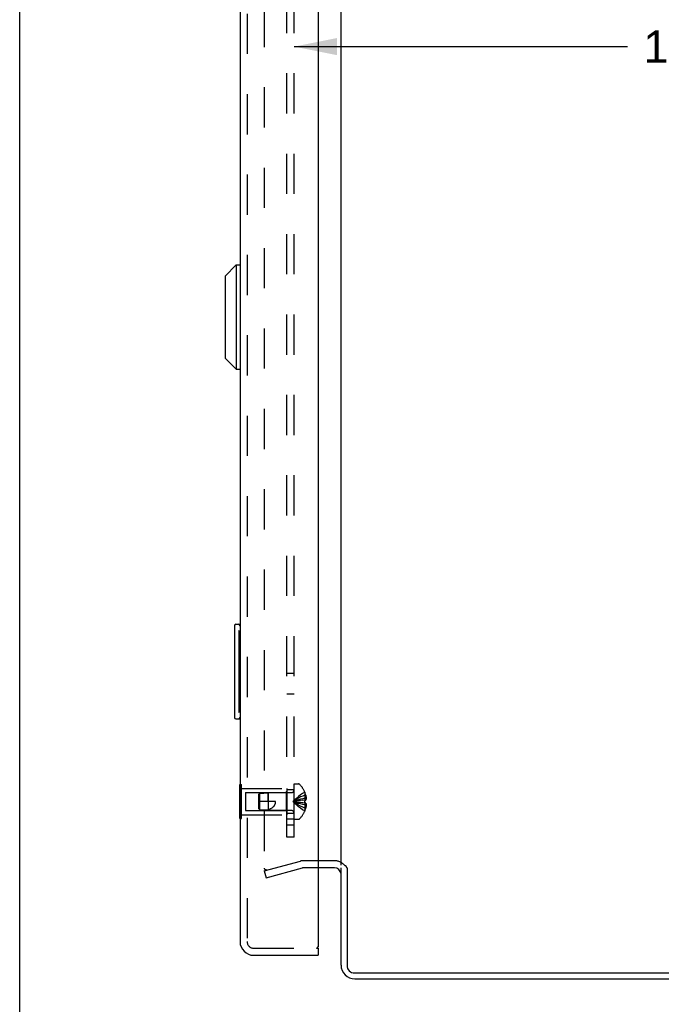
# Model space of a CAD drawing. Header units: inches. Extents: x 0 to 77.3, y 0 to 50.
# Tile 2 of 50: x 0 to 6.8, y 17.6 to 28. Entities that reach past the tile are written whole.
import ezdxf

# ---------------------------------------------------------------- set-up
doc = ezdxf.new("R2010")
doc.units = ezdxf.units.IN
doc.header["$LTSCALE"] = 4.25
doc.header["$MEASUREMENT"] = 0
doc.linetypes.add('HIDDEN', pattern=[0.2, 0.1, -0.1])
doc.layers.get('0').update_dxf_attribs({"linetype": 'CONTINUOUS'})
for name, color, linetype in [('DEFAULT_2', 8, 'HIDDEN'), ('DIMENSIONS', 7, 'CONTINUOUS'), ('REAR_DOOR', 7, 'CONTINUOUS'), ('SUBPANEL', 7, 'CONTINUOUS')]:
    doc.layers.add(name, color=color, linetype=linetype)
doc.styles.get("Standard").update_dxf_attribs({"font": 'arial.ttf'})
doc.dimstyles.new('DIMSTYLE_3', dxfattribs={"dimtxt": 0.340909, "dimasz": 0.454545, "dimexe": 0.09, "dimexo": 0.07, "dimgap": 0.0375, "dimtad": 0, "dimtih": 1, "dimtoh": 1, "dimzin": 4, "dimdsep": 46, "dimtxsty": 'Standard', "dimblk": '_FILLED', "dimblk1": '_FILLED', "dimblk2": '_FILLED', "dimcen": 0.09, "dimadec": 3, "dimazin": 1, "dimtfac": 1, "dimtdec": 3, "dimtofl": 0, "dimtmove": 0, "dimatfit": 3, "dimldrblk": '_FILLED', "dimfxl": 0, "dimtolj": 1, "dimtzin": 4, "dimarcsym": 0})

# ---------------------------------------------------------------- blocks, each defined once
blk = doc.blocks.new('_FILLED')
at = {"color": 0, "linetype": 'ByBlock'}
blk.add_solid([(0, 0), (-1, 0.2), (-1, -0.2)], dxfattribs=at)
blk = doc.blocks.new('*D19')
at = {"layer": 'DIMENSIONS', "color": 2, "linetype": 'Continuous'}
for p, q in [((2.901, 27.677), (6.427, 27.677)), ((13.493, 27.677), (9.967, 27.677))]:
    blk.add_line(p, q, dxfattribs=at)
at = {"layer": 'DIMENSIONS', "color": 2, "linetype": 'Continuous', "xscale": 0.4545454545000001, "yscale": 0.4545454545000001, "zscale": 0.4545454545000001, "rotation": 180}
blk.add_blockref('_FILLED', (2.901, 27.677), dxfattribs=at)
at = {"layer": 'DIMENSIONS', "color": 2, "linetype": 'Continuous', "xscale": 0.4545454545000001, "yscale": 0.4545454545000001, "zscale": 0.4545454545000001}
blk.add_blockref('_FILLED', (13.493, 27.677), dxfattribs=at)
at = {"layer": 'DIMENSIONS', "color": 2, "linetype": 'Continuous', "insert": (8.197, 27.848), "char_height": 0.34091, "width": 3.19872, "attachment_point": 2, "line_spacing_factor": 0.9}
blk.add_mtext('10.59 USABLE\\PDEPTH', dxfattribs=at)

msp = doc.modelspace()

# ---------------------------------------------------------------- linework, layer by layer
at = {"color": 7, "linetype": 'Continuous'}
msp.add_line((0, 0), (0, 50), dxfattribs=at)
at = {"color": 3, "linetype": 'Continuous'}
for p, q in [((3.397787, 19.02136), (3.397787, 30.61736)), ((3.327787, 18.99436), (3.154866, 18.99436)), ((3.397787, 17.96436), (3.397787, 18.99436)), ((3.451137, 19.006686), (3.453382, 19.00281)), ((3.460787, 18.991301), (3.460787, 17.96236)), ((3.540787, 17.88236), (12.992787, 17.88236)), ((3.542787, 17.81936), (12.992787, 17.81936))]:
    msp.add_line(p, q, dxfattribs=at)
for points in [[(3.439546, 19.02136), (3.440529, 19.020425), (3.441504, 19.019467), (3.442467, 19.018485), (3.443404, 19.017491), (3.444305, 19.01649), (3.445165, 19.015487), (3.445983, 19.014482), (3.446754, 19.013482), (3.447476, 19.012492), (3.448155, 19.011512), (3.448795, 19.010545), (3.449405, 19.009583), (3.449997, 19.008616), (3.450573, 19.00765), (3.451137, 19.006686)], [(3.453382, 19.00281), (3.45401, 19.001744), (3.454631, 19.000706), (3.455256, 18.999678), (3.455884, 18.998663), (3.45652, 18.997654), (3.457167, 18.996645), (3.457831, 18.995628), (3.458517, 18.994596), (3.459232, 18.993539), (3.45999, 18.992439), (3.460787, 18.991301)]]:
    msp.add_lwpolyline(points, dxfattribs=at)
for centre, radius, start, end in [((3.327787, 18.92436), 0.07, 5.5418205, 90), ((3.542787, 17.96436), 0.145, 180, 270), ((3.540787, 17.96236), 0.08, 180, 270)]:
    msp.add_arc(centre, radius, start, end, dxfattribs=at)
at = {"layer": 'DEFAULT_2', "color": 8, "linetype": 'HIDDEN'}
for p, q in [((2.585279, 30.646782), (2.585279, 18.991938)), ((2.585279, 18.96247), (2.969573, 19.065442)), ((3.327787, 19.06936), (2.999337, 19.06936)), ((2.585279, 18.96247), (2.604691, 18.890026)), ((2.604598, 18.971938), (2.603, 18.972006)), ((2.604691, 18.890026), (2.988984, 18.992997)), ((3.154866, 18.99436), (2.999337, 18.99436))]:
    msp.add_line(p, q, dxfattribs=at)
for points in [[(2.585279, 18.991938), (2.585346, 18.990281), (2.585543, 18.988646), (2.585871, 18.987029), (2.586326, 18.985445), (2.586906, 18.983905), (2.587607, 18.98242), (2.588425, 18.981), (2.589352, 18.979655), (2.590384, 18.978394), (2.591512, 18.977225), (2.592731, 18.976157), (2.59403, 18.975196), (2.595401, 18.97435), (2.596835, 18.973623), (2.598323, 18.973023), (2.599853, 18.972551), (2.601415, 18.972211), (2.603, 18.972006)], [(2.609337, 18.972549), (2.607769, 18.97221), (2.60619, 18.972006), (2.604598, 18.971938)]]:
    msp.add_lwpolyline(points, dxfattribs=at)
for centre, radius, start, end in [((2.999337, 18.95436), 0.115, 90, 105), ((3.327787, 18.92436), 0.145, 38.7549213, 90), ((2.999337, 18.95436), 0.04, 90, 105)]:
    msp.add_arc(centre, radius, start, end, dxfattribs=at)
at = {"layer": 'REAR_DOOR', "color": 3, "linetype": 'Continuous'}
for p, q in [((3.154866, 31.47936), (3.154866, 18.15936)), ((2.329866, 31.42436), (2.329866, 18.21436)), ((2.474866, 18.06936), (3.154866, 18.06936))]:
    msp.add_line(p, q, dxfattribs=at)
at = {"layer": 'REAR_DOOR', "color": 8, "linetype": 'HIDDEN'}
for p, q in [((2.404866, 31.42436), (2.404866, 18.21436)), ((2.329866, 19.874493), (2.346866, 19.874493)), ((2.329866, 19.784427), (2.346866, 19.784427)), ((2.346866, 19.514227), (2.346866, 19.874493)), ((2.346866, 19.83436), (2.825866, 19.83436)), ((2.388366, 19.78936), (2.388366, 19.59936)), ((2.388366, 19.78936), (2.815866, 19.78936)), ((2.535816, 19.779355), (2.625866, 19.78836)), ((2.625869, 19.69436), (2.625866, 19.78836)), ((2.625866, 19.78836), (2.625866, 19.60036)), ((2.872666, 19.78836), (2.625866, 19.78836)), ((2.815866, 19.78936), (2.825866, 19.79936)), ((2.815866, 19.78936), (2.815866, 19.59936)), ((2.825866, 19.83436), (2.825866, 19.55436)), ((2.900866, 19.50786), (2.900866, 19.88086)), ((2.900866, 19.88086), (2.947416, 19.88086)), ((3.014222, 19.79386), (3.013824, 19.793627)), ((3.014222, 19.792645), (3.013824, 19.793627)), ((3.014222, 19.792645), (3.014222, 19.70986)), ((2.525866, 19.76836), (2.535816, 19.779355)), ((2.525866, 19.76836), (2.525866, 19.62036)), ((2.705866, 19.69436), (2.525866, 19.69436)), ((2.535816, 19.779355), (2.535816, 19.609365)), ((2.949553, 19.702913), (2.929064, 19.700224)), ((2.970516, 19.705407), (2.949369, 19.70289)), ((2.992073, 19.707723), (2.970265, 19.705379)), ((3.014222, 19.70986), (2.991749, 19.70769)), ((3.014222, 19.67886), (2.991749, 19.68103)), ((3.014222, 19.70986), (3.013824, 19.709824)), ((3.014222, 19.67886), (3.013824, 19.678896)), ((3.014222, 19.76286), (3.02427, 19.76286)), ((3.014222, 19.729259), (3.029172, 19.729259)), ((3.014222, 19.70986), (3.02427, 19.70986)), ((3.014222, 19.67886), (3.014222, 19.596075)), ((3.02427, 19.67886), (3.014222, 19.67886)), ((2.329866, 19.604293), (2.346866, 19.604293)), ((2.388366, 19.59936), (2.815866, 19.59936)), ((2.530653, 19.615086), (2.525866, 19.62036)), ((2.525866, 19.62036), (2.535816, 19.609365)), ((2.535816, 19.609426), (2.530653, 19.615086)), ((2.535816, 19.609365), (2.625866, 19.60036)), ((2.872666, 19.60036), (2.625866, 19.60036)), ((2.815866, 19.59936), (2.825866, 19.58936)), ((3.014222, 19.596075), (3.013824, 19.595094)), ((3.013824, 19.595094), (3.014222, 19.59486)), ((3.014222, 19.659461), (3.029172, 19.659461)), ((3.014222, 19.62586), (3.02427, 19.62586)), ((2.329866, 19.514227), (2.346866, 19.514227)), ((2.346866, 19.55436), (2.825866, 19.55436)), ((2.900866, 19.50786), (2.947416, 19.50786)), ((2.474866, 18.14436), (3.139866, 18.14436))]:
    msp.add_line(p, q, dxfattribs=at)
at = {"layer": 'REAR_DOOR', "color": 7, "linetype": 'Continuous'}
for p, q in [((2.172385, 25.250132), (2.290496, 25.368242)), ((2.290496, 25.368242), (2.290496, 24.26588)), ((2.290496, 25.368242), (2.329866, 25.368242)), ((2.172385, 25.250132), (2.172385, 24.38399)), ((2.172385, 24.38399), (2.290496, 24.26588)), ((2.290496, 24.26588), (2.329866, 24.26588)), ((2.269866, 21.55436), (2.269866, 20.58436)), ((2.284866, 21.56936), (2.329866, 21.56936)), ((2.316532, 21.46936), (2.316532, 20.66936)), ((2.284866, 20.56936), (2.329866, 20.56936)), ((2.325866, 19.514227), (2.325866, 19.874493)), ((2.325866, 19.874493), (2.329866, 19.874493)), ((2.325866, 19.784427), (2.329866, 19.784427)), ((2.325866, 19.604293), (2.329866, 19.604293)), ((2.325866, 19.514227), (2.329866, 19.514227)), ((3.139866, 18.14436), (3.154866, 18.14436)), ((3.154866, 18.14436), (3.154866, 18.06936))]:
    msp.add_line(p, q, dxfattribs=at)
for points in [[(2.314866, 21.505531), (2.31535, 21.499847), (2.315756, 21.493997), (2.316087, 21.488004), (2.316332, 21.481887), (2.316479, 21.475665), (2.316532, 21.46936)], [(2.316532, 20.66936), (2.316478, 20.663059), (2.316331, 20.656839), (2.316087, 20.650722), (2.315757, 20.644728), (2.315351, 20.638876), (2.314866, 20.633189)]]:
    msp.add_lwpolyline(points, dxfattribs=at)
at = {"layer": 'REAR_DOOR', "color": 8, "linetype": 'HIDDEN'}
for points in [[(3.013824, 19.793627), (2.991749, 19.77993), (2.970265, 19.765094), (2.949369, 19.749119), (2.929064, 19.732005), (2.909348, 19.713752), (2.890222, 19.69436)], [(2.625869, 19.610267), (2.633228, 19.612403), (2.640131, 19.614715), (2.64657, 19.617195), (2.652568, 19.619827), (2.658145, 19.6226), (2.663303, 19.625489), (2.668045, 19.628468), (2.672387, 19.631515), (2.676333, 19.634597), (2.679922, 19.637709), (2.683186, 19.640843), (2.686153, 19.643996), (2.68885, 19.647165), (2.6913, 19.650356), (2.693529, 19.653571), (2.695554, 19.656831), (2.6974, 19.660149), (2.699072, 19.663554), (2.700593, 19.667087), (2.701943, 19.670735), (2.703115, 19.674508), (2.704095, 19.678376), (2.704865, 19.682323), (2.705421, 19.68632), (2.705754, 19.690331), (2.705866, 19.69436)], [(3.014222, 19.76286), (2.992073, 19.753416), (2.970516, 19.743182), (2.949553, 19.73216), (2.929183, 19.720349), (2.909406, 19.707749), (2.890222, 19.69436)], [(3.014222, 19.729259), (2.992073, 19.724448), (2.970516, 19.719234), (2.949553, 19.713618), (2.929183, 19.707601), (2.909406, 19.701181), (2.890222, 19.69436)], [(2.929183, 19.700241), (2.909406, 19.69739), (2.890222, 19.69436)], [(2.929064, 19.700224), (2.909348, 19.697381), (2.890222, 19.69436)], [(3.014222, 19.62586), (2.992073, 19.635305), (2.970516, 19.645538), (2.949553, 19.65656), (2.929183, 19.668371), (2.909406, 19.680971), (2.890222, 19.69436)], [(3.013824, 19.595094), (2.991749, 19.60879), (2.970265, 19.623626), (2.949369, 19.639601), (2.929064, 19.656715), (2.909348, 19.674968), (2.890222, 19.69436)], [(3.014222, 19.659461), (2.992073, 19.664273), (2.970516, 19.669486), (2.949553, 19.675102), (2.929183, 19.681119), (2.909406, 19.687539), (2.890222, 19.69436)], [(2.992073, 19.680997), (2.970265, 19.683341), (2.949369, 19.68583), (2.929064, 19.688496), (2.909348, 19.691339), (2.890222, 19.69436)], [(2.970516, 19.683313), (2.949553, 19.685807), (2.929183, 19.688479), (2.909406, 19.691331), (2.890222, 19.69436)], [(3.013824, 19.709824), (3.014045, 19.704673), (3.014178, 19.69953)], [(3.014178, 19.689191), (3.014045, 19.684047), (3.013824, 19.678896)], [(3.014178, 19.689191), (3.014222, 19.69436), (3.014178, 19.69953)], [(3.02427, 19.76286), (3.025265, 19.758399), (3.026143, 19.754025), (3.026899, 19.749743), (3.027546, 19.745539), (3.02809, 19.74141), (3.028539, 19.737334), (3.0289, 19.73328), (3.029172, 19.729259)], [(3.029172, 19.729259), (3.028886, 19.726841), (3.028508, 19.724419), (3.028036, 19.721993), (3.027472, 19.719564), (3.026812, 19.717134), (3.026059, 19.714706), (3.025212, 19.712281), (3.02427, 19.70986)], [(3.02427, 19.67886), (3.025212, 19.676439), (3.026059, 19.674015), (3.026812, 19.671586), (3.027472, 19.669156), (3.028036, 19.666728), (3.028508, 19.664301), (3.028886, 19.661879), (3.029172, 19.659461)], [(2.535816, 19.609426), (2.547323, 19.608491), (2.558925, 19.607807), (2.570682, 19.607353), (2.582379, 19.607197), (2.593875, 19.607396), (2.605038, 19.60796), (2.615679, 19.60892), (2.625869, 19.610267)], [(3.029172, 19.659461), (3.0289, 19.65544), (3.028539, 19.651386), (3.02809, 19.64731), (3.027546, 19.643182), (3.026899, 19.638978), (3.026143, 19.634695), (3.025265, 19.630321), (3.02427, 19.62586)]]:
    msp.add_lwpolyline(points, dxfattribs=at)
at = {"layer": 'REAR_DOOR', "color": 7, "linetype": 'Continuous'}
for centre, start, end in [((2.284866, 21.55436), 90, 180), ((2.314866, 21.55436), 0, 90), ((2.284866, 20.58436), 180, 270), ((2.314866, 20.58436), 270, 360)]:
    msp.add_arc(centre, 0.015, start, end, dxfattribs=at)
at = {"layer": 'REAR_DOOR', "color": 8, "linetype": 'HIDDEN'}
for centre, radius, start, end in [((2.872666, 19.81656), 0.0282, 270, 360), ((2.947416, 19.86086), 0.02, 43.5137951, 90), ((2.772046, 19.69436), 0.26182, 22.3356872, 43.5137951), ((2.772046, 19.69436), 0.261361, 15.1941118, 22.089377), ((2.872666, 19.57216), 0.0282, 0, 90), ((2.772046, 19.69436), 0.26182, 316.4862049, 337.6643128), ((2.772046, 19.69436), 0.261361, 337.910623, 344.8058882), ((2.947416, 19.52786), 0.02, 270, 316.4862049), ((2.474866, 18.21436), 0.07, 180, 270)]:
    msp.add_arc(centre, radius, start, end, dxfattribs=at)
at = {"layer": 'REAR_DOOR', "color": 3, "linetype": 'Continuous'}
for centre, radius, start, end in [((2.474866, 18.21436), 0.145, 180, 270), ((3.139866, 18.15936), 0.015, 270, 360)]:
    msp.add_arc(centre, radius, start, end, dxfattribs=at)
at = {"layer": 'SUBPANEL', "color": 8, "linetype": 'HIDDEN'}
for p, q in [((2.825866, 19.31936), (2.825866, 30.31936)), ((2.900866, 19.31936), (2.900866, 30.31936)), ((2.825866, 21.05336), (2.900866, 21.05336)), ((2.825866, 20.83536), (2.900866, 20.83536)), ((2.900866, 19.81936), (2.825866, 19.81936)), ((2.900866, 19.56936), (2.825866, 19.56936)), ((2.825866, 19.51336), (2.900866, 19.51336)), ((2.900866, 19.44436), (2.825866, 19.44436)), ((2.900866, 19.31936), (2.825866, 19.31936))]:
    msp.add_line(p, q, dxfattribs=at)

# ---------------------------------------------------------------- dimensions: what is measured, and where the dimension line sits
at = {"layer": 'DIMENSIONS', "color": 2, "linetype": 'Continuous'}
dim = msp.add_linear_dim(base=(13.492787, 27.677163), p1=(2.900866, 20.477145), p2=(13.492787, 18.44436), text='<> USABLE\\PDEPTH', dimstyle='DIMSTYLE_3', dxfattribs=at)
dim.commit()
dim.dimension.update_dxf_attribs({"geometry": '*D19', "text_midpoint": (8.196826, 27.421481), "dimtype": 160})

doc.saveas('drawing.dxf')
